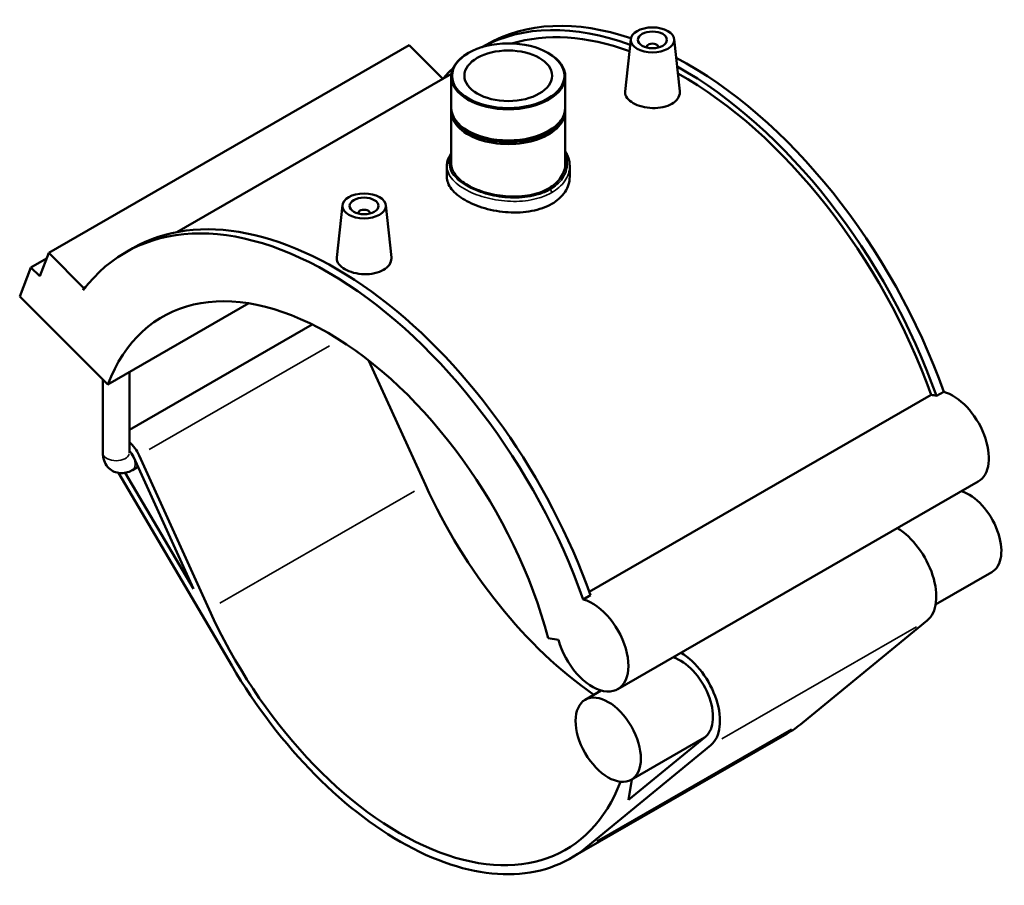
# Model space of a CAD drawing. Header units: inches. Extents: x -0.9 to 59, y -1.4 to 48.1.
# Tile 7 of 7: x 45.6 to 59, y 36.4 to 48.1. Entities that reach past the tile are written whole.
import ezdxf

# ---------------------------------------------------------------- set-up
doc = ezdxf.new("R2010")
doc.units = ezdxf.units.IN
doc.header["$MEASUREMENT"] = 0
doc.layers.add('Visible (ANSI)', color=7, linetype='Continuous', lineweight=50)
doc.layers.add('Visible Narrow (ANSI)', color=7, linetype='Continuous', lineweight=35)

msp = doc.modelspace()

# ---------------------------------------------------------------- linework, layer by layer
at = {"layer": 'Visible (ANSI)'}
for p, q in [((50.8825, 47.787), (45.9823, 44.9652)), ((50.8825, 47.787), (51.3399, 47.3312)), ((51.8698, 47.7607), (51.9275, 47.7939)), ((53.895, 47.8715), (53.8188, 47.1602)), ((54.4845, 47.8715), (54.5606, 47.1615)), ((51.6879, 47.6827), (51.6794, 47.6777)), ((52.7714, 47.6827), (52.7799, 47.6777)), ((54.111, 47.7644), (54.111, 47.7571)), ((54.2685, 47.7644), (54.2685, 47.7571)), ((51.4568, 47.3981), (47.7237, 45.2483)), ((51.4545, 47.3633), (51.4545, 46.9395)), ((53.0048, 47.3633), (53.0048, 46.9395)), ((51.4545, 46.8912), (51.4545, 46.179)), ((53.0048, 46.8912), (53.0048, 46.179)), ((51.6934, 46.617), (51.6794, 46.6251)), ((52.7659, 46.617), (52.7799, 46.6251)), ((51.3949, 46.1483), (51.3949, 45.9977)), ((53.0644, 46.1483), (53.0644, 45.9977)), ((49.9748, 45.614), (49.8986, 44.9027)), ((50.5643, 45.614), (50.6404, 44.904)), ((50.1908, 45.4996), (50.1908, 45.5069)), ((50.3483, 45.4996), (50.3483, 45.5069)), ((47.0272, 44.972), (47.1252, 45.0285)), ((45.9532, 44.8896), (45.7405, 44.7671)), ((45.8602, 44.6477), (45.9823, 44.9652)), ((45.9823, 44.9652), (46.4613, 44.4877)), ((45.5879, 44.3703), (45.7405, 44.7671)), ((45.7405, 44.7671), (45.8602, 44.6477)), ((46.4613, 44.4877), (46.4495, 44.4571)), ((46.4831, 44.5002), (46.4613, 44.4877)), ((46.7855, 43.1767), (45.5879, 44.3703)), ((46.7855, 43.1767), (48.7014, 44.28)), ((49.5643, 43.992), (47.079, 42.5608)), ((50.3362, 43.4992), (51.1031, 41.8106)), ((46.7186, 42.2441), (46.7186, 43.2434)), ((47.079, 42.2441), (47.079, 43.3457)), ((53.3303, 40.3571), (57.9777, 43.0334)), ((58.0507, 43.0207), (58.1487, 43.0771)), ((47.1333, 42.1939), (47.9489, 40.398)), ((48.163, 40.1174), (47.2112, 42.2131)), ((47.1959, 42.0561), (47.1194, 42.0121)), ((46.9325, 41.9733), (48.4702, 39.3568)), ((47.9489, 40.398), (47.022, 41.9752)), ((58.6185, 41.8567), (53.7183, 39.0349)), ((58.8019, 40.6257), (58.039, 40.1864)), ((53.2485, 40.2553), (53.3465, 40.3117)), ((57.9242, 39.9683), (56.2281, 38.5752)), ((52.7735, 39.7284), (52.9117, 39.707)), ((53.4935, 39.0167), (53.2755, 38.8911)), ((56.0158, 38.4282), (53.0756, 36.7351)), ((54.9104, 38.3881), (53.8647, 37.5291)), ((54.8968, 38.3769), (53.9016, 37.8038)), ((53.2879, 36.8821), (54.984, 38.2752)), ((53.8647, 37.5291), (53.9078, 37.8074))]:
    msp.add_line(p, q, dxfattribs=at)
for centre, major_axis, ratio, start_param, end_param in [((54.5818, 42.9581), (-2.7523, 4.7794), 0.5780931, 5.6788706, 6.2677039), ((54.6798, 43.0145), (-2.7523, 4.7794), 0.5780931, 5.7018509, 6.2831853), ((54.5818, 42.9581), (-2.6983, 4.6857), 0.5780931, 5.6849619, 6.147371), ((54.1897, 47.7644), (-0.0787, 0), 0.5758617, 2.9729035, 6.4518745), ((52.2296, 47.3633), (-0.7752, 0), 0.5758617, 5.5016397, 10.2063236), ((54.6798, 43.0145), (-2.7523, 4.7794), 0.5780931, 4.4034605, 5.542792), ((54.5818, 42.9581), (-2.7523, 4.7794), 0.5780931, 0.135982, 0.1983545), ((54.5818, 42.9581), (2.7523, -4.7794), 0.5780931, 1.2618679, 2.3728569), ((54.5818, 42.9581), (-2.6983, 4.6857), 0.5780931, 4.4062835, 5.5121059), ((52.2296, 46.8912), (-0.7752, 0), 0.5758617, 6.2290799, 9.4788834), ((52.2296, 46.9395), (0.7752, 0), 0.5758617, 3.1415927, 6.2831853), ((52.2296, 46.9073), (-0.7555, 0), 0.5758617, 0.3255025, 2.8160901), ((52.2296, 46.9234), (-0.7555, 0), 0.5758617, 0.7815456, 2.360047), ((49.8775, 40.2491), (-2.7523, 4.7794), 0.5780931, 4.4034605, 6.2831853), ((50.2695, 45.5069), (-0.0787, 0), 0.5758617, 2.9729035, 6.4518745), ((49.7795, 40.1926), (-2.7523, 4.7794), 0.5780931, 4.4034605, 6.5230968), ((49.7795, 40.1926), (-2.2486, 3.9047), 0.5780931, 4.2779904, 6.7214513), ((58.1746, 42.401), (-0.3459, 0.6007), 0.5780931, 5.7551927, 5.9129332), ((58.2726, 42.4575), (0.3459, -0.6007), 0.5780931, 0, 2.6136), ((47.0294, 42.1683), (-0.1574, 0.2733), 0.5780931, 4.5470664, 5.2754375), ((47.0294, 42.1683), (0.0899, -0.1562), 0.5780931, 1.4054738, 1.9583505), ((53.6997, 42.4501), (2.2486, -3.9047), 0.5780931, 4.5470664, 5.4036212), ((58.4888, 41.1693), (0.3131, -0.5437), 0.5780931, 0, 2.5798343), ((57.5088, 40.605), (0.3805, -0.6608), 0.5780931, 0.0960555, 2.3410125), ((53.3723, 39.6356), (0.3459, -0.6007), 0.5780931, 4.2779904, 8.8967853), ((50.7596, 40.757), (2.2486, -3.9047), 0.5780931, 4.5470664, 6.7226071), ((54.5686, 38.9118), (0.3805, -0.6608), 0.5780931, 0.0960555, 2.3410125), ((50.7596, 40.757), (2.316, -4.0219), 0.5780931, 4.7276784, 6.3792409), ((54.5686, 38.9118), (0.3131, -0.5437), 0.5780931, 0.0960555, 2.5798343), ((53.6997, 42.4501), (2.316, -4.0219), 0.5780931, 0, 0.0960555)]:
    msp.add_ellipse(centre, major_axis=major_axis, ratio=ratio, start_param=start_param, end_param=end_param, dxfattribs=at)
for centre, major_axis, ratio in [((54.1897, 47.861), (-0.2953, 0), 0.5758617), ((54.1897, 47.861), (0.1969, 0), 0.5758617), ((52.2296, 47.3731), (-0.7632, 0), 0.5758617), ((52.2296, 47.3731), (0.5963, 0), 0.5758617), ((50.2695, 45.6035), (0.2953, 0), 0.5758617), ((50.2695, 45.6035), (0.1969, 0), 0.5758617), ((53.5886, 38.3475), (-0.3131, 0.5437), 0.5780931)]:
    msp.add_ellipse(centre, major_axis=major_axis, ratio=ratio, dxfattribs=at)
for points, knots in [([(54.4529, 46.9908), (54.4199, 46.9718), (54.3781, 46.9559), (54.2864, 46.9361), (54.2366, 46.9323), (54.1433, 46.935), (54.0936, 46.9418), (54.0021, 46.9657), (53.9604, 46.9828), (53.8944, 47.0208), (53.8657, 47.0443), (53.8277, 47.095), (53.8182, 47.1222), (53.8181, 47.1519), (53.8183, 47.156), (53.8188, 47.1602)], [0, 0, 0, 0, 0.3557984, 0.3557984, 0.7115968, 0.7115968, 1.0671494, 1.0671494, 1.4227021, 1.4227021, 1.7782547, 1.7782547, 2.1338073, 2.1338073, 2.190915, 2.190915, 2.190915, 2.190915]), ([(54.5606, 47.1615), (54.5611, 47.1568), (54.5613, 47.1521), (54.5615, 47.1193), (54.5523, 47.0892), (54.5145, 47.0345), (54.4859, 47.0098), (54.4529, 46.9908)], [4.92101765, 4.92101765, 4.92101765, 4.92101765, 4.9792114, 4.9792114, 5.3350098, 5.3350098, 5.69080821, 5.69080821, 5.69080821, 5.69080821]), ([(51.3949, 46.1483), (51.3949, 46.1714), (51.3981, 46.1945), (51.4109, 46.2406), (51.4207, 46.2634), (51.4397, 46.2966), (51.4468, 46.3074), (51.4545, 46.3181)], [11.19980712, 11.19980712, 11.19980712, 11.19980712, 11.4933069, 11.4933069, 11.79533732, 11.79533732, 11.94540397, 11.94540397, 11.94540397, 11.94540397]), ([(53.0048, 46.3496), (53.0158, 46.332), (53.0253, 46.3139), (53.0436, 46.2717), (53.0514, 46.2475), (53.0618, 46.1982), (53.0644, 46.1732), (53.0644, 46.1483)], [16.84440748, 16.84440748, 16.84440748, 16.84440748, 17.05731273, 17.05731273, 17.32850539, 17.32850539, 17.59969804, 17.59969804, 17.59969804, 17.59969804]), ([(53.0048, 46.179), (53.0048, 46.1483), (53.0002, 46.1165), (52.9806, 46.0535), (52.9656, 46.0224), (52.9261, 45.9632), (52.9015, 45.9352), (52.8445, 45.8842), (52.8122, 45.8612), (52.7433, 45.8216), (52.7044, 45.8035), (52.6197, 45.7729), (52.5739, 45.7604), (52.4784, 45.7418), (52.4286, 45.7357), (52.3285, 45.7297), (52.2783, 45.7299), (52.181, 45.7354), (52.1307, 45.7409), (52.0307, 45.7575), (51.9809, 45.7686), (51.8854, 45.7955), (51.8396, 45.8113), (51.7549, 45.8463), (51.716, 45.8654), (51.6471, 45.9051), (51.6147, 45.927), (51.5578, 45.9736), (51.5332, 45.9984), (51.4937, 46.0492), (51.4787, 46.0754), (51.4591, 46.1277), (51.4545, 46.1538), (51.4545, 46.179)], [4.4560737, 4.4560737, 4.4560737, 4.4560737, 4.8274162, 4.8274162, 5.1987588, 5.1987588, 5.5701013, 5.5701013, 5.9414438, 5.9414438, 6.3127864, 6.3127864, 6.6841289, 6.6841289, 7.0554715, 7.0554715, 7.426814, 7.426814, 7.7981519, 7.7981519, 8.1694899, 8.1694899, 8.5408278, 8.5408278, 8.9121657, 8.9121657, 9.2835037, 9.2835037, 9.6548416, 9.6548416, 10.0261796, 10.0261796, 10.3975175, 10.3975175, 10.3975175, 10.3975175]), ([(52.8199, 45.6312), (52.7828, 45.6098), (52.7409, 45.5904), (52.6496, 45.5578), (52.6003, 45.5445), (52.4975, 45.525), (52.4439, 45.5188), (52.3361, 45.5131), (52.282, 45.5136), (52.1773, 45.5203), (52.1232, 45.5266), (52.0154, 45.5452), (51.9618, 45.5574), (51.859, 45.5869), (51.8097, 45.6042), (51.7184, 45.6421), (51.6765, 45.6628), (51.6022, 45.7056), (51.5674, 45.7291), (51.5061, 45.779), (51.4796, 45.8054), (51.437, 45.8597), (51.4209, 45.8875), (51.3999, 45.9431), (51.3949, 45.9709), (51.3949, 45.9977)], [0, 0, 0, 0, 0.4000496, 0.4000496, 0.8000993, 0.8000993, 1.2001489, 1.2001489, 1.6001986, 1.6001986, 2.0002404, 2.0002404, 2.4002822, 2.4002822, 2.800324, 2.800324, 3.2003658, 3.2003658, 3.6004076, 3.6004076, 4.0004494, 4.0004494, 4.4004913, 4.4004913, 4.8005331, 4.8005331, 4.8005331, 4.8005331]), ([(53.0644, 45.9977), (53.0644, 45.9642), (53.0594, 45.9296), (53.0383, 45.8611), (53.0223, 45.8272), (52.9797, 45.763), (52.9532, 45.7326), (52.8919, 45.6774), (52.8571, 45.6526), (52.8199, 45.6312)], [11.2012647, 11.2012647, 11.2012647, 11.2012647, 11.6013144, 11.6013144, 12.001364, 12.001364, 12.4014137, 12.4014137, 12.8014633, 12.8014633, 12.8014633, 12.8014633]), ([(50.5327, 44.7333), (50.4997, 44.7143), (50.4579, 44.6984), (50.3662, 44.6787), (50.3164, 44.6748), (50.2231, 44.6775), (50.1734, 44.6844), (50.0819, 44.7082), (50.0402, 44.7253), (49.9742, 44.7633), (49.9455, 44.7868), (49.9075, 44.8375), (49.898, 44.8647), (49.8979, 44.8944), (49.8981, 44.8985), (49.8986, 44.9027)], [2.8454041, 2.8454041, 2.8454041, 2.8454041, 3.2012025, 3.2012025, 3.5570009, 3.5570009, 3.9125535, 3.9125535, 4.2681062, 4.2681062, 4.6236588, 4.6236588, 4.9792114, 4.9792114, 5.0363191, 5.0363191, 5.0363191, 5.0363191]), ([(50.6404, 44.904), (50.6409, 44.8993), (50.6411, 44.8946), (50.6413, 44.8618), (50.6321, 44.8317), (50.5943, 44.777), (50.5657, 44.7523), (50.5327, 44.7333)], [7.76642176, 7.76642176, 7.76642176, 7.76642176, 7.8246155, 7.8246155, 8.18041391, 8.18041391, 8.53621231, 8.53621231, 8.53621231, 8.53621231]), ([(46.7186, 42.2441), (46.7186, 42.212), (46.7227, 42.1783), (46.7446, 42.113), (46.7612, 42.0813), (46.8047, 42.032), (46.8281, 42.0132), (46.8783, 41.9864), (46.9046, 41.9778), (46.9584, 41.9691), (46.9857, 41.9696), (47.0422, 41.978), (47.0703, 41.9876), (47.1038, 42.0035), (47.1117, 42.0077), (47.1194, 42.0121)], [1.5707963, 1.5707963, 1.5707963, 1.5707963, 1.8849556, 1.8849556, 2.1653023, 2.1653023, 2.3766746, 2.3766746, 2.5734328, 2.5734328, 2.7884043, 2.7884043, 3.0553219, 3.0553219, 3.1415927, 3.1415927, 3.1415927, 3.1415927])]:
    msp.add_open_spline(points, degree=3, knots=knots, dxfattribs=at)
at = {"layer": 'Visible Narrow (ANSI)'}
for p, q in [((49.7995, 43.7036), (47.3474, 42.2915)), ((50.9561, 41.7259), (48.31, 40.2021)), ((57.7772, 39.8837), (55.131, 38.3598)), ((56.0811, 38.4905), (53.4349, 36.9667))]:
    msp.add_line(p, q, dxfattribs=at)
for centre, major_axis, ratio, start_param, end_param in [((52.7946, 45.7994), (-0.0179, 0.031), 0.5780931, 4.0002898, 5.2848657), ((46.8988, 42.2441), (0.1802, 0), 0.5758617, 3.2986723, 6.1261057), ((47.0294, 42.1683), (0.0899, -0.1562), 0.5780931, 0.0702737, 1.3352001)]:
    msp.add_ellipse(centre, major_axis=major_axis, ratio=ratio, start_param=start_param, end_param=end_param, dxfattribs=at)
for points, knots in [([(52.7982, 45.8263), (52.75, 45.7985), (52.6955, 45.7753), (52.5453, 45.73), (52.4433, 45.7153), (52.2356, 45.7116), (52.1301, 45.722), (51.9314, 45.7628), (51.8381, 45.7926), (51.663, 45.8708), (51.5847, 45.9212), (51.4707, 46.0327), (51.4366, 46.0939), (51.4245, 46.1993), (51.433, 46.2432), (51.4545, 46.286)], [6.399892, 6.399892, 6.399892, 6.399892, 6.9211262, 6.9211262, 7.7285358, 7.7285358, 8.5209679, 8.5209679, 9.293672, 9.293672, 10.1742828, 10.1742828, 11.0852459, 11.0852459, 11.7312788, 11.7312788, 11.7312788, 11.7312788]), ([(53.0048, 46.3035), (53.0359, 46.2289), (53.0395, 46.1486), (52.9939, 46.0074), (52.9518, 45.9454), (52.8642, 45.8685), (52.8328, 45.8462), (52.7982, 45.8263)], [17.0812261, 17.0812261, 17.0812261, 17.0812261, 18.0163124, 18.0163124, 18.8259355, 18.8259355, 19.1996761, 19.1996761, 19.1996761, 19.1996761]), ([(51.3949, 46.1483), (51.3949, 46.1402), (51.3953, 46.132), (51.4031, 46.0594), (51.4383, 45.9954), (51.5563, 45.8792), (51.6376, 45.8267), (51.8196, 45.7458), (51.9166, 45.7151), (52.1233, 45.6736), (52.2332, 45.6632), (52.4496, 45.668), (52.5559, 45.6838), (52.7126, 45.7316), (52.7695, 45.7558), (52.8199, 45.7848)], [-11.1998071, -11.1998071, -11.1998071, -11.1998071, -11.0852459, -11.0852459, -10.1742828, -10.1742828, -9.293672, -9.293672, -8.5209679, -8.5209679, -7.7285358, -7.7285358, -6.9211262, -6.9211262, -6.399892, -6.399892, -6.399892, -6.399892]), ([(52.8199, 45.7848), (52.8561, 45.8056), (52.8889, 45.8289), (52.9805, 45.909), (53.0247, 45.9734), (53.0586, 46.0764), (53.0643, 46.1123), (53.0643, 46.1483)], [-19.1996761, -19.1996761, -19.1996761, -19.1996761, -18.8259355, -18.8259355, -18.0163124, -18.0163124, -17.599698, -17.599698, -17.599698, -17.599698])]:
    msp.add_open_spline(points, degree=3, knots=knots, dxfattribs=at)

doc.saveas('drawing.dxf')
